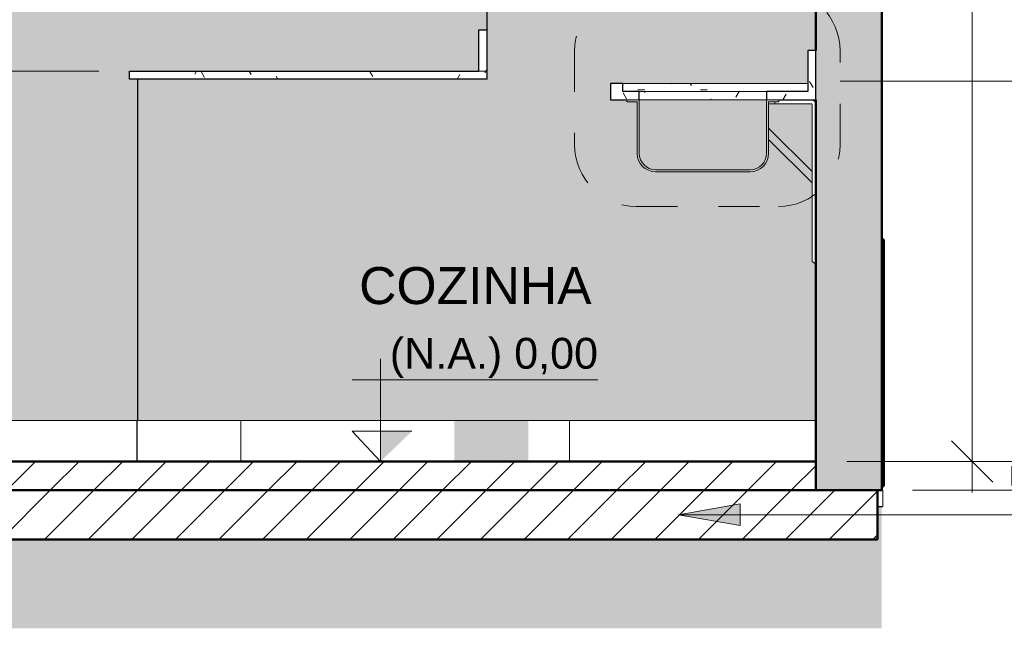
# Model space of a CAD drawing. Header units: metres. Extents: x 9.7 to 43.6, y -0.5 to 5.6.
# Tile 47 of 154: x 16.1 to 18.5, y -0.4 to 1.1. Entities that reach past the tile are written whole.
import ezdxf

# ---------------------------------------------------------------- set-up
doc = ezdxf.new("R2010")
doc.units = ezdxf.units.M
doc.linetypes.add('Traço', pattern=[0.00635, 0.003175, -0.003175])
doc.linetypes.add('Traço ponto ponto', pattern=[0.020637, 0.00635, -0.004763, 0, -0.004763, 0, -0.004763])
for name, color, linetype, lineweight in [('A-ANNO-DIMS', 7, 'Continuous', 9), ('A-ANNO-DIMS-50', 7, 'Continuous', 9), ('A-ANNO-SYMB', 7, 'Continuous', 9), ('A-DETL-GENF', 7, 'Continuous', 5), ('A-FLOR', 7, 'Continuous', 5), ('A-FLOR-PATT', 7, 'Continuous', 5), ('A-WALL', 7, 'Continuous', 5), ('A-WALL-PATT', 7, 'Continuous', 5), ('C-TOPO', 7, 'Continuous', 5), ('G-ANNO-DIMS', 7, 'Continuous', 9), ('G-ANNO-TEXT', 7, 'Continuous', 9), ('I-WALL', 7, 'Continuous', 5), ('Q-CASE', 7, 'Continuous', 5), ('Q-SPCQ', 7, 'Continuous', 5)]:
    doc.layers.add(name, color=color, linetype=linetype, lineweight=lineweight)
doc.layers.add('A-DETL', color=7, linetype='Continuous', lineweight=5, true_color=0x00a600)
doc.styles.add('Arial', font='arial.ttf', dxfattribs={"height": 0.075})
doc.styles.add('Arial_1', font='arial.ttf', dxfattribs={"height": 0.09})
doc.dimstyles.new('Com_linha__ref__contínua__-_Cor_Vermelha_Arial_1_5mm', dxfattribs={"dimscale": 0.3048, "dimtxt": 0.076519, "dimasz": 0.328084, "dimexe": 0.246063, "dimexo": 0.246063, "dimgap": 0.024606, "dimtad": 1, "dimrnd": 0.01, "dimzin": 0, "dimdsep": 46, "dimtxsty": 'Arial', "dimblk1": 'OBLIQUE', "dimblk2": 'OBLIQUE', "dimsah": 1, "dimcen": 0.09, "dimdle": 0.246063, "dimazin": 0, "dimtfac": 1, "dimtdec": 4, "dimtix": 1, "dimtmove": 0, "dimatfit": 3, "dimfxl": 1, "dimtvp": 1, "dimtolj": 1, "dimtzin": 0, "dimarcsym": 2})
doc.dimstyles.new('Com_linha__ref__contínua__-_Cor_Vermelha_Arial_1_5mm_1', dxfattribs={"dimscale": 0.3048, "dimtxt": 0.076519, "dimasz": 0.328084, "dimexe": 0.246063, "dimexo": 0.246063, "dimgap": 0.024606, "dimtad": 1, "dimrnd": 0.01, "dimzin": 0, "dimdsep": 46, "dimtxsty": 'Arial', "dimblk1": 'OBLIQUE', "dimblk2": 'OBLIQUE', "dimsah": 1, "dimcen": 0.09, "dimdle": 0.246063, "dimazin": 0, "dimtfac": 1, "dimtdec": 4, "dimtix": 1, "dimtmove": 2, "dimatfit": 3, "dimfxl": 1, "dimtvp": 1, "dimtolj": 1, "dimtzin": 0, "dimarcsym": 2})
doc.dimstyles.new('Com_linha__ref__contínua__-_Cor_Vermelha_Arial_1_5mm_2', dxfattribs={"dimscale": 0.3048, "dimtxt": 0.076519, "dimasz": 0.328084, "dimexe": 0.246063, "dimexo": 0.246063, "dimgap": 0.024606, "dimtad": 1, "dimdec": 1, "dimlfac": 100, "dimrnd": 0.1, "dimdsep": 46, "dimtxsty": 'Arial', "dimblk1": 'OBLIQUE', "dimblk2": 'OBLIQUE', "dimsah": 1, "dimcen": 0.09, "dimdle": 0.246063, "dimazin": 0, "dimtfac": 1, "dimtdec": 4, "dimtix": 1, "dimtmove": 0, "dimatfit": 3, "dimfxl": 1, "dimtvp": 1, "dimtolj": 1, "dimtzin": 0, "dimarcsym": 2})
pattern_1 = [(45, (13.933, 2.53), (-0.053033, 0.053033), [])]
pattern_2 = [(0, (13.933, 2.53), (0.2032, 0.0508), [0.01676, -0.13564, 0.01676, -0.13564, -0.8128]), (0, (13.933, 2.53), (0.2032, 0.0508), [-0.3048, 0.01676, -0.28804, 0.01676, -0.13564, -0.3556]), (0, (13.933, 2.53), (0.2032, 0.0508), [-0.762, 0.01676, -0.08484, 0.01676, -0.23724]), (120, (14.009, 2.555), (-0.1455941, 0.15057636), [0.01676, -0.13564, 0.01676, -0.13564, -0.8128]), (120, (14.009, 2.555), (-0.1455941, 0.15057636), [-0.3048, 0.01676, -0.28804, 0.01676, -0.13564, -0.3556]), (120, (14.009, 2.555), (-0.1455941, 0.15057636), [-0.762, 0.01676, -0.08484, 0.01676, -0.23724]), (240, (14.034, 2.657), (-0.0576059, -0.20137636), [0.01676, -0.13564, 0.01676, -0.13564, -0.8128]), (240, (14.034, 2.657), (-0.0576059, -0.20137636), [-0.3048, 0.01676, -0.28804, 0.01676, -0.13564, -0.3556]), (240, (14.034, 2.657), (-0.0576059, -0.20137636), [-0.762, 0.01676, -0.08484, 0.01676, -0.23724])]

# ---------------------------------------------------------------- blocks, each defined once
blk = doc.blocks.new('TAMPO DO ABRIGO GLP EM GRANITO CINZA ANDORINHA - TAMPO DO ABRIGO GLP EM GRANITO CINZA ANDORINHA-1861549-A')
at = {"layer": 'Q-CASE', "true_color": 0xa7a7a7}
h = blk.add_hatch(dxfattribs=at)
h.set_pattern_fill('FP_2', color=253, style=0, pattern_type=2)
h.set_pattern_definition(pattern_2)
h.paths.add_polyline_path([(17.259, 0.95), (17.275, 0.95), (17.275, 1.05), (17.255, 1.05), (17.255, 0.95)])
h = blk.add_hatch(dxfattribs=at)
h.set_pattern_fill('FP_2', color=253, style=0, pattern_type=2)
h.set_pattern_definition(pattern_2)
h.paths.add_polyline_path([(17.275, 0.93), (17.275, 0.95), (16.405, 0.95), (16.405, 0.93), (17.2528, 0.93)])
at = {"layer": 'Q-CASE'}
for p, q in [((17.255, 1.05), (17.275, 1.05)), ((17.255, 0.95), (17.255, 1.05)), ((17.275, 0.95), (17.275, 1.05)), ((16.405, 0.95), (17.275, 0.95)), ((16.405, 0.93), (16.405, 0.95)), ((17.275, 0.93), (17.275, 0.95)), ((17.275, 0.93), (16.405, 0.93))]:
    blk.add_line(p, q, dxfattribs=at)
blk = doc.blocks.new('FP_126-A')
at = {"layer": 'Q-CASE', "color": 253, "true_color": 0xa7a7a7}
for p, q in [((17.6586, 0.9), (17.659, 0.8988)), ((17.659, 0.8988), (17.6594, 0.8977))]:
    blk.add_line(p, q, dxfattribs=at)
blk = doc.blocks.new('Tampo de Bancada com Cuba - Granilite 50cm-2857465-A')
at = {"layer": 'Q-CASE', "true_color": 0xa7a7a7}
h = blk.add_hatch(dxfattribs=at)
h.set_pattern_fill('FP_2', color=253, style=0, pattern_type=2)
h.set_pattern_definition(pattern_2)
h.paths.add_polyline_path([(17.914, 0.9), (18.055, 0.9), (18.055, 0.92), (17.605, 0.92), (17.605, 0.9), (17.9042, 0.9)])
h = blk.add_hatch(dxfattribs=at)
h.set_pattern_fill('FP_2', color=253, style=0, pattern_type=2)
h.set_pattern_definition(pattern_2)
h.paths.add_polyline_path([(17.8859, 0.88), (17.9042, 0.88), (17.9042, 0.9), (17.6958, 0.9), (17.6958, 0.88), (17.8728, 0.88)])
at = {"layer": 'Q-CASE', "true_color": 0x808080}
h = blk.add_hatch(dxfattribs=at)
h.set_pattern_fill('FP_13', color=8, style=0, pattern_type=2)
h.set_pattern_definition([(45, (13.933, 2.53), (-0.106066, 0.106066), []), (135, (13.933, 2.53), (-0.106066, -0.106066), [])])
h.paths.add_polyline_path([(17.975, 0.8705), (17.975, 0.875), (17.96, 0.875), (17.96, 0.8705), (17.965, 0.8705)])
at = {"layer": 'Q-CASE'}
for p, q in [((17.605, 0.92), (18.055, 0.92)), ((17.645, 0.9), (17.6958, 0.9)), ((17.6958, 0.9), (17.9042, 0.9)), ((17.9042, 0.9), (17.955, 0.9))]:
    blk.add_line(p, q, dxfattribs=at)
at = {"layer": 'Q-CASE', "color": 9, "linetype": 'Traço ponto ponto', "true_color": 0xc0c0c0}
blk.add_line((17.975, 0.8705), (17.975, 0.875), dxfattribs=at)
at = {"layer": 'Q-CASE'}
blk.add_blockref('FP_126-A', (0, 0), dxfattribs=at)
blk = doc.blocks.new('MAO FRANCESA_1 - MAO FRANCESA_1-2703100-A')
at = {"layer": 'Q-SPCQ'}
for p, q in [((18.0089, 0.8705), (18.0639, 0.8705)), ((18.0655, 0.8688), (18.0655, 0.706)), ((18.0655, 0.6778), (18.0655, 0.4867)), ((18.0655, 0.4867), (18.075, 0.48))]:
    blk.add_line(p, q, dxfattribs=at)
for centre, radius in [((18.0639, 0.8688), 0.00164), ((18.0642, 0.8691), 0.0109)]:
    blk.add_arc(centre, radius, 0, 90, dxfattribs=at)
blk = doc.blocks.new('Elevações de ponto - Cota de elevação - corte _N_O e N_A_-1979376-A')
at = {"layer": 'G-ANNO-DIMS'}
blk.add_hatch(color=256, dxfattribs=at).paths.add_polyline_path([(11.936, 0.0536), (11.8595, -0.02), (11.8595, 0.0536)])
for p, q in [((11.8595, -0.02), (11.8595, 0.23)), ((11.7909, 0.1786), (12.3887, 0.1786)), ((11.8595, -0.02), (11.7909, 0.0536)), ((11.7909, 0.0536), (11.936, 0.0536)), ((11.8595, 0.0536), (11.7909, 0.0536)), ((11.7909, 0.0536), (11.8595, -0.02)), ((11.8595, -0.02), (11.8595, 0.0536))]:
    blk.add_line(p, q, dxfattribs=at)
blk = doc.blocks.new('DIMBLOCK14-A')
at = {"layer": 'A-ANNO-DIMS-50', "color": 242, "true_color": 0xbd2b2e, "transparency": 16777216}
for p, q in [((16.048, 0.95), (15.998, 1)), ((16.048, 0.95), (15.973, 0.95)), ((16.048, -0.075), (16.048, 0.95)), ((16.048, 0.95), (16.098, 0.9)), ((16.048, 0.95), (16.33, 0.95)), ((16.048, 0), (15.998, 0.05)), ((16.048, 0), (15.973, 0)), ((16.048, 0), (16.098, -0.05)), ((16.048, 0), (16.348, 0))]:
    blk.add_line(p, q, dxfattribs=at)
at = {"layer": 'A-ANNO-DIMS-50', "color": 0, "transparency": 16777216, "insert": (15.9432, 0.3738), "char_height": 0.075, "width": 0.242979, "attachment_point": 1, "rotation": 90, "line_spacing_factor": 0.941778, "style": 'Arial'}
blk.add_mtext('0,95', dxfattribs=at)
blk = doc.blocks.new('_Oblique')
at = {"color": 0, "linetype": 'ByBlock', "lineweight": -2}
blk.add_line((-0.5, -0.5), (0.5, 0.5), dxfattribs=at)
blk = doc.blocks.new('DIMBLOCK15-A')
at = {"layer": 'A-ANNO-DIMS-50', "color": 242, "true_color": 0xbd2b2e, "transparency": 16777216}
for p, q in [((16.048, 0.95), (16.048, 2.605)), ((16.048, 2.53), (15.998, 2.58)), ((16.048, 2.53), (15.973, 2.53)), ((16.048, 2.53), (16.098, 2.48)), ((16.048, 2.53), (16.0523, 2.53)), ((16.048, 0.95), (15.998, 1)), ((16.048, 0.95), (15.973, 0.95)), ((16.048, 0.95), (16.098, 0.9)), ((16.048, 0.95), (16.33, 0.95))]:
    blk.add_line(p, q, dxfattribs=at)
at = {"layer": 'A-ANNO-DIMS-50', "color": 0, "transparency": 16777216, "insert": (15.9432, 1.6388), "char_height": 0.075, "width": 0.242979, "attachment_point": 1, "rotation": 90, "line_spacing_factor": 0.941778, "style": 'Arial'}
blk.add_mtext('1,58', dxfattribs=at)
blk = doc.blocks.new('DIMBLOCK19-A')
at = {"layer": 'A-ANNO-DIMS-50', "color": 242, "true_color": 0xbd2b2e, "transparency": 16777216}
for p, q in [((18.4551, 3.65), (18.4051, 3.7)), ((18.4551, 3.65), (18.31, 3.65)), ((18.4551, -0.075), (18.4551, 3.65)), ((18.4551, 3.65), (18.5051, 3.6)), ((18.4551, 3.65), (18.5301, 3.65)), ((18.4551, 0), (18.4051, 0.05)), ((18.4551, 0), (18.15, 0)), ((18.4551, 0), (18.5051, -0.05)), ((18.4551, 0), (18.5301, 0))]:
    blk.add_line(p, q, dxfattribs=at)
at = {"layer": 'A-ANNO-DIMS-50', "color": 0, "transparency": 16777216, "insert": (18.3502, 1.7238), "char_height": 0.075, "width": 0.242979, "attachment_point": 1, "rotation": 90, "line_spacing_factor": 0.941778, "style": 'Arial'}
blk.add_mtext('3,65', dxfattribs=at)
blk = doc.blocks.new('DIMBLOCK21-A')
at = {"layer": 'A-ANNO-DIMS-50', "color": 242, "true_color": 0xbd2b2e, "transparency": 16777216}
for p, q in [((18.6551, -0.075), (18.6551, 4.325)), ((18.6551, 4.25), (18.6051, 4.3)), ((18.6551, 4.25), (18.31, 4.25)), ((18.6551, 4.25), (18.7051, 4.2)), ((18.6551, 4.25), (18.7301, 4.25)), ((18.6551, 0), (18.6051, 0.05)), ((18.6551, 0), (18.15, 0)), ((18.6551, 0), (18.7051, -0.05)), ((18.6551, 0), (18.7301, 0))]:
    blk.add_line(p, q, dxfattribs=at)
at = {"layer": 'A-ANNO-DIMS-50', "color": 0, "transparency": 16777216, "insert": (18.5502, 2.1469), "char_height": 0.075, "width": 0.242979, "attachment_point": 1, "rotation": 90, "line_spacing_factor": 0.941778, "style": 'Arial'}
blk.add_mtext('4,25', dxfattribs=at)
blk = doc.blocks.new('DIMBLOCK24-A')
at = {"layer": 'A-ANNO-DIMS-50', "color": 242, "true_color": 0xbd2b2e, "transparency": 16777216}
for p, q in [((18.6551, -0.145), (18.6551, 0.075)), ((18.6551, 0), (18.6051, 0.05)), ((18.6551, 0), (18.15, 0)), ((18.6551, 0), (18.7051, -0.05)), ((18.6551, 0), (18.7301, 0)), ((18.6551, -0.07), (18.6051, -0.02)), ((18.6551, -0.07), (18.31, -0.07)), ((18.6551, -0.07), (18.7051, -0.12)), ((18.6551, -0.07), (18.7301, -0.07))]:
    blk.add_line(p, q, dxfattribs=at)
at = {"layer": 'A-ANNO-DIMS-50', "color": 0, "transparency": 16777216, "insert": (18.5502, -0.0638), "char_height": 0.075, "width": 0.069221, "attachment_point": 1, "rotation": 90, "line_spacing_factor": 0.941778, "style": 'Arial'}
blk.add_mtext('7', dxfattribs=at)

msp = doc.modelspace()

# ---------------------------------------------------------------- hatches: boundary and pattern name
at = {"layer": 'A-DETL-GENF', "true_color": 0xa7a7a7}
h = msp.add_hatch(dxfattribs=at)
h.set_pattern_fill('FP_2', color=253, style=0, pattern_type=2)
h.set_pattern_definition(pattern_2)
h.paths.add_polyline_path([(17.615, 0.88), (17.645, 0.88), (17.645, 0.9), (17.605, 0.9), (17.605, 0.92), (17.575, 0.92), (17.575, 0.88), (17.595, 0.88)])
h.paths.add_polyline_path([(18.0655, 0.88), (18.075, 0.88), (18.075, 1), (18.055, 1), (18.055, 0.9), (17.955, 0.9), (17.955, 0.88), (18.0642, 0.88)])
at = {"layer": 'A-DETL-GENF', "true_color": 0xf4eccd}
h = msp.add_hatch(color=254, dxfattribs=at)
h.paths.add_polyline_path([(17.876, 0.6345), (18.0089, 0.6345), (18.0089, 0.7344), (17.96, 0.7832), (17.96, 0.75), (17.9585, 0.7384), (17.9534, 0.7268), (17.9469, 0.7182), (17.9375, 0.711), (17.9254, 0.7064), (17.915, 0.705), (17.685, 0.705), (17.6734, 0.7065), (17.6621, 0.7114), (17.6532, 0.7182), (17.6461, 0.7275), (17.6414, 0.7396), (17.64, 0.75), (17.64, 0.875), (17.615, 0.875), (17.615, 0.88), (17.575, 0.88), (17.575, 0.6345), (17.8661, 0.6345)])
h.paths.add_polyline_path([(18.0089, 0.7626), (18.0089, 0.8705), (17.96, 0.87), (17.96, 0.8115), (17.9778, 0.7938)])
at = {"layer": 'A-DETL-GENF', "true_color": 0x808080}
msp.add_hatch(color=8, dxfattribs=at).paths.add_polyline_path([(17.915, 0.705), (17.9267, 0.7065), (17.9375, 0.711), (17.9472, 0.7186), (17.954, 0.7275), (17.9587, 0.7396), (17.96, 0.75), (17.96, 0.875), (17.985, 0.875), (17.985, 0.88), (17.955, 0.88), (17.955, 0.75), (17.9537, 0.7396), (17.9497, 0.73), (17.9433, 0.7217), (17.935, 0.7154), (17.9254, 0.7114), (17.915, 0.71), (17.685, 0.71), (17.6734, 0.7119), (17.665, 0.7154), (17.6568, 0.7217), (17.6504, 0.73), (17.6464, 0.7396), (17.645, 0.75), (17.645, 0.88), (17.615, 0.88), (17.615, 0.875), (17.64, 0.875), (17.64, 0.75), (17.6416, 0.7384), (17.6466, 0.7268), (17.6537, 0.7178), (17.6625, 0.711), (17.6734, 0.7065), (17.685, 0.705), (17.9139, 0.705)])
at = {"layer": 'A-DETL-GENF', "true_color": 0xebebeb}
msp.add_hatch(color=7, dxfattribs=at).paths.add_polyline_path([(17.6928, 0.71), (17.915, 0.71), (17.9267, 0.7119), (17.935, 0.7154), (17.9433, 0.7217), (17.9497, 0.73), (17.9537, 0.7396), (17.955, 0.75), (17.955, 0.88), (17.645, 0.88), (17.645, 0.75), (17.6469, 0.7384), (17.6504, 0.73), (17.6568, 0.7217), (17.665, 0.7154), (17.6747, 0.7114), (17.685, 0.71)])
at = {"layer": 'A-DETL-GENF', "true_color": 0xffffff}
for points in [[(18.0655, 0.6778), (18.0655, 0.706), (17.96, 0.8115), (17.96, 0.7832), (18.0441, 0.6992)], [(17.275, 0), (17.375, 0), (17.375, 0.1), (17.195, 0.1), (17.195, 0), (17.2528, 0)]]:
    msp.add_hatch(color=7, dxfattribs=at).paths.add_polyline_path(points)
at = {"layer": 'A-FLOR-PATT', "true_color": 0x808080}
h = msp.add_hatch(dxfattribs=at)
h.set_pattern_fill('FP_1', color=8, style=0, pattern_type=2)
h.set_pattern_definition(pattern_1)
h.paths.add_polyline_path([(15.9868, -0.07), (18.075, -0.07), (18.075, 0), (14.275, 0), (14.275, -0.07), (15.475, -0.07)])
h = msp.add_hatch(dxfattribs=at)
h.set_pattern_fill('FP_1', color=8, style=0, pattern_type=2)
h.set_pattern_definition(pattern_1)
h.paths.add_polyline_path([(17.8859, -0.19), (18.225, -0.19), (18.225, -0.07), (11.245, -0.07), (11.245, -0.19), (17.2528, -0.19)])
at = {"layer": 'A-WALL-PATT', "true_color": 0x787878}
h = msp.add_hatch(dxfattribs=at)
h.set_pattern_fill('FP_14', color=8, style=0, pattern_type=2)
h.set_pattern_definition([(0, (17.875, 0), (0, 0.6), []), (90, (17.875, 0), (-0.6, 4e-17), [])])
h.paths.add_polyline_path([(15.5887, 0), (16.423, 0), (16.423, 0.1), (15.477, 0.1), (15.477, 0), (15.5169, 0)])
h = msp.add_hatch(dxfattribs=at)
h.set_pattern_fill('FP_15', color=8, style=0, pattern_type=2)
h.set_pattern_definition([(0, (17.275, 0), (0, 0.6), []), (90, (17.275, 0), (-0.6, 4e-17), [])])
h.paths.add_polyline_path([(16.423, 0), (17.195, 0), (17.195, 0.1), (16.423, 0.1)])
h = msp.add_hatch(dxfattribs=at)
h.set_pattern_fill('FP_16', color=8, style=0, pattern_type=2)
h.set_pattern_definition([(0, (18.675, 0), (0, 0.6), []), (90, (18.675, 0), (-0.6, 4e-17), [])])
h.paths.add_polyline_path([(17.375, 0), (18.075, 0), (18.075, 0.1), (17.375, 0.1)])
at = {"layer": 'A-WALL-PATT', "true_color": 0xa2a2a2}
h = msp.add_hatch(dxfattribs=at)
h.set_pattern_fill('FP_5', color=253, style=0, pattern_type=2)
h.set_pattern_definition([(50, (13.933, 2.53), (0.364365, -0.031877), [0.0381, -0.4191]), (355, (13.933, 2.53), (-0.070485, 0.382117), [0.03048, -0.33528]), (100.451, (13.963, 2.527), (0.293886, 0.35023), [0.03238, -0.35618]), (46.184, (13.933, 2.632), (0.54216, -0.084084), [0.05715, -0.62865]), (96.636, (13.978, 2.625), (0.474805, 0.494854), [0.04857, -0.53427]), (351.184, (13.933, 2.632), (0.47481, 0.494846), [0.04572, -0.50292]), (21, (13.984, 2.606), (0.303226, -0.204528), [0.0381, -0.4191]), (326, (13.984, 2.606), (0.123607, 0.36838), [0.03048, -0.33528]), (71.451, (14.009, 2.589), (0.426833, 0.16384), [0.03238, -0.35618]), (37.5, (13.933, 2.53), (0.0061807, 0.1691082), [0.01676, -0.31445, 0.01676, -0.3236, -0.33655]), (37.5, (13.933, 2.53), (0.0061807, 0.1691082), [-0.67158, 0.01676, -0.31979]), (7.5, (13.933, 2.53), (0.1336414, 0.200358), [0.01676, -0.17729, 0.01676, -0.30683, -0.12827]), (7.5, (13.933, 2.53), (0.1336414, 0.200358), [-0.51765, 0.01676, -0.11151]), (327.5, (13.819, 2.53), (0.2711816, -0.0114606), [0.01676, -0.11024, 0.01676, -0.37948, -0.52578]), (327.5, (13.819, 2.53), (0.2711816, -0.0114606), [-0.52324, 0.01676, -0.50902]), (317.5, (13.769, 2.53), (0.296258, 0.050851), [0.01676, -0.14834, 0.01676, -0.24638, -0.37338]), (317.5, (13.769, 2.53), (0.296258, 0.050851), [-0.42824, 0.01676, -0.35662])])
h.paths.add_polyline_path([(18.235, -0.11), (18.2375, -0.11), (18.2375, -0.07), (18.225, -0.07), (18.225, -0.11)])
at = {"layer": 'C-TOPO', "true_color": 0xd2e2c2}
msp.add_hatch(color=254, dxfattribs=at).paths.add_polyline_path([(17.8859, -0.4057), (18.235, -0.4057), (18.235, -0.1101), (18.225, -0.1101), (18.225, -0.19), (11.245, -0.19), (11.245, -0.1101), (9.6564, -0.1101), (9.6564, -0.4057), (17.2528, -0.4057)])
at = {"layer": 'G-ANNO-TEXT'}
msp.add_hatch(color=256, dxfattribs=at).paths.add_polyline_path([(17.7403, -0.1295), (17.8903, -0.1559), (17.8903, -0.103)])
at = {"layer": 'I-WALL', "true_color": 0xf4eccd}
for points in [[(15.477, 0.1), (16.425, 0.1), (16.425, 0.93), (16.405, 0.93), (16.405, 0.95), (17.255, 0.95), (17.255, 1.05), (17.275, 1.05), (17.275, 1.1), (16.175, 1.1), (16.175, 2.1), (17.275, 2.1), (17.275, 2.53), (15.475, 2.53), (15.475, 0.1)], [(16.585, 0.1), (16.585, 0.93), (16.425, 0.93), (16.425, 0.1)], [(17.2528, 0.1), (17.275, 0.1), (17.275, 0.93), (16.585, 0.93), (16.585, 0.1), (17.195, 0.1)]]:
    msp.add_hatch(color=254, dxfattribs=at).paths.add_polyline_path(points)
h = msp.add_hatch(color=254, dxfattribs=at)
h.paths.add_polyline_path([(17.275, 0.1), (18.075, 0.1), (18.075, 0.48), (18.0655, 0.4867), (18.0655, 0.6778), (18.0089, 0.7344), (18.0089, 0.6345), (17.575, 0.6345), (17.575, 0.92), (18.055, 0.92), (18.055, 1), (18.075, 1), (18.075, 2.53), (17.275, 2.53), (17.275, 0.1605)])
h.paths.add_polyline_path([(18.0655, 0.706), (18.065, 0.87), (18.0639, 0.8705), (18.0089, 0.8705), (18.0089, 0.7626), (18.0448, 0.7268)])
h.paths.add_polyline_path([(18.075, 0.8691), (18.0747, 0.88), (18.067, 0.8796), (18.0696, 0.8785), (18.0719, 0.8768), (18.0736, 0.8746), (18.0747, 0.8719), (18.075, 0.8693)])
at = {"layer": 'I-WALL', "true_color": 0x7f7f7f}
for points in [[(18.075, -0.07), (18.235, -0.07), (18.235, 1.5), (18.075, 1.5), (18.075, -0.06)], [(18.24, -0.06), (18.24, 0.54), (18.235, 0.54), (18.235, -0.06)]]:
    msp.add_hatch(color=8, dxfattribs=at).paths.add_polyline_path(points)

# ---------------------------------------------------------------- linework, layer by layer
at = {"layer": 'A-ANNO-SYMB', "linetype": 'Traço'}
for p, q in [((17.4878, 0.9994), (17.4878, 0.7706)), ((18.1337, 0.7706), (18.1337, 0.9994)), ((17.6378, 0.6206), (17.9837, 0.6206))]:
    msp.add_line(p, q, dxfattribs=at)
at = {"layer": 'A-ANNO-SYMB'}
msp.add_line((18.1337, 0.9255), (19.36, 0.9255), dxfattribs=at)
at = {"layer": 'A-ANNO-SYMB', "linetype": 'Traço'}
for centre, start, end in [((17.6378, 0.9994), 90, 180), ((17.9837, 0.9994), 0, 90), ((17.6378, 0.7706), 180, 270), ((17.9837, 0.7706), 270, 0)]:
    msp.add_arc(centre, 0.15, start, end, dxfattribs=at)
at = {"layer": 'A-DETL', "color": 7, "lineweight": 25}
for p, q in [((17.275, 0.93), (17.275, 2.53)), ((17.255, 0.95), (17.255, 1.05)), ((17.255, 1.05), (17.275, 1.05)), ((18.075, 1), (18.055, 1)), ((18.055, 1), (18.055, 0.9)), ((18.075, 0.88), (18.075, 1)), ((16.405, 0.93), (16.405, 0.95)), ((16.405, 0.95), (17.255, 0.95)), ((17.275, 0.93), (16.405, 0.93)), ((16.425, 0.1), (16.425, 0.93)), ((17.605, 0.92), (17.575, 0.92)), ((17.575, 0.92), (17.575, 0.88)), ((17.605, 0.9), (17.605, 0.92)), ((17.645, 0.9), (17.605, 0.9)), ((17.645, 0.88), (17.645, 0.9)), ((17.955, 0.9), (17.955, 0.88)), ((18.055, 0.9), (17.955, 0.9)), ((17.575, 0.88), (17.615, 0.88)), ((17.985, 0.88), (18.075, 0.88)), ((16.423, 0), (16.423, 0.1)), ((16.423, 0.1), (16.425, 0.1))]:
    msp.add_line(p, q, dxfattribs=at)
at = {"layer": 'A-DETL', "color": 7, "lineweight": 15}
for p, q in [((17.645, 0.88), (17.615, 0.88)), ((17.615, 0.88), (17.615, 0.875)), ((17.615, 0.875), (17.64, 0.875)), ((17.64, 0.875), (17.64, 0.75)), ((17.645, 0.75), (17.645, 0.88)), ((17.985, 0.88), (17.955, 0.88)), ((17.955, 0.88), (17.955, 0.75)), ((17.96, 0.75), (17.96, 0.875)), ((17.96, 0.875), (17.985, 0.875)), ((17.985, 0.875), (17.985, 0.88)), ((17.915, 0.71), (17.685, 0.71)), ((17.685, 0.705), (17.915, 0.705))]:
    msp.add_line(p, q, dxfattribs=at)
at = {"layer": 'A-DETL', "color": 7}
for p, q in [((17.955, 0.88), (17.645, 0.88)), ((18.0089, 0.8705), (17.96, 0.8705)), ((18.0655, 0.706), (17.96, 0.8115)), ((17.96, 0.7832), (18.0655, 0.6778)), ((18.0655, 0.6778), (18.0655, 0.706)), ((17.375, 0.1), (17.195, 0.1))]:
    msp.add_line(p, q, dxfattribs=at)
at = {"layer": 'A-DETL', "color": 7, "lineweight": 50}
msp.add_line((17.195, 0), (17.375, 0), dxfattribs=at)
at = {"layer": 'A-DETL', "color": 7, "lineweight": 15}
for centre, radius, start, end in [((17.685, 0.75), 0.045, 180, 270), ((17.685, 0.75), 0.04, 180, 270), ((17.915, 0.75), 0.045, 270, 360), ((17.915, 0.75), 0.04, 270, 0)]:
    msp.add_arc(centre, radius, start, end, dxfattribs=at)
at = {"layer": 'A-FLOR', "lineweight": 50}
for p, q in [((17.195, 0), (14.275, 0)), ((18.075, 0), (17.375, 0)), ((18.075, -0.07), (18.075, 0)), ((18.075, -0.07), (11.395, -0.07)), ((18.225, -0.19), (18.225, -0.07)), ((11.245, -0.19), (18.225, -0.19))]:
    msp.add_line(p, q, dxfattribs=at)
at = {"layer": 'A-WALL'}
for p, q in [((17.195, 0.1), (15.265, 0.1)), ((16.423, 0.1), (16.423, 0)), ((18.075, 0.1), (17.375, 0.1))]:
    msp.add_line(p, q, dxfattribs=at)
at = {"layer": 'C-TOPO', "lineweight": 25}
msp.add_line((18.235, -0.1101), (18.225, -0.1101), dxfattribs=at)
at = {"layer": 'C-TOPO'}
msp.add_line((18.235, -0.1101), (18.225, -0.1101), dxfattribs=at)
at = {"layer": 'G-ANNO-TEXT'}
for p, q in [((17.8903, -0.103), (17.7403, -0.1295)), ((17.8903, -0.1559), (17.8903, -0.103)), ((17.7403, -0.1295), (17.8903, -0.1559)), ((17.7403, -0.1295), (19.0782, -0.1295))]:
    msp.add_line(p, q, dxfattribs=at)
at = {"layer": 'I-WALL', "lineweight": 50}
for p, q in [((18.235, -0.07), (18.235, 3.65)), ((18.075, 2.65), (18.075, 1)), ((18.075, 0.88), (18.075, 0)), ((18.24, 0.54), (18.235, 0.54)), ((18.24, -0.06), (18.24, 0.54)), ((18.075, -0.07), (18.235, -0.07)), ((18.235, -0.06), (18.24, -0.06))]:
    msp.add_line(p, q, dxfattribs=at)
at = {"layer": 'I-WALL'}
for p, q in [((17.275, 2.53), (17.275, 0.95)), ((16.425, 0.1), (16.425, 0.93)), ((18.2375, -0.07), (18.235, -0.07)), ((18.2375, -0.11), (18.2375, -0.07)), ((18.225, -0.11), (18.2375, -0.11))]:
    msp.add_line(p, q, dxfattribs=at)

# ---------------------------------------------------------------- block references
at = {"layer": 'G-ANNO-DIMS'}
msp.add_blockref('Elevações de ponto - Cota de elevação - corte _N_O e N_A_-1979376-A', (5.1558, 0.02), dxfattribs=at)
at = {"layer": 'Q-CASE'}
for name in ['TAMPO DO ABRIGO GLP EM GRANITO CINZA ANDORINHA - TAMPO DO ABRIGO GLP EM GRANITO CINZA ANDORINHA-1861549-A', 'Tampo de Bancada com Cuba - Granilite 50cm-2857465-A']:
    msp.add_blockref(name, (0, 0), dxfattribs=at)
at = {"layer": 'Q-SPCQ'}
msp.add_blockref('MAO FRANCESA_1 - MAO FRANCESA_1-2703100-A', (0, 0), dxfattribs=at)

# ---------------------------------------------------------------- texts
at = {"layer": 'G-ANNO-DIMS', "lineweight": 18, "insert": (17.0382, 0.3009), "char_height": 0.075, "width": 0.605101, "attachment_point": 1, "line_spacing_factor": 0.941778, "style": 'Arial'}
msp.add_mtext('(N.A.) 0,00', dxfattribs=at)
at = {"layer": 'G-ANNO-TEXT', "insert": (16.9635, 0.4731), "char_height": 0.09, "width": 0.669409, "attachment_point": 1, "style": 'Arial_1'}
msp.add_mtext('COZINHA', dxfattribs=at)

# ---------------------------------------------------------------- dimensions: what is measured, and where the dimension line sits
at = {"layer": 'A-ANNO-DIMS', "color": 242, "true_color": 0xbd2b2e}
dim = msp.add_linear_dim(base=(18.6551, 4.25), p1=(18.075, 0), p2=(18.235, 4.25), angle=90, dimstyle='Com_linha__ref__contínua__-_Cor_Vermelha_Arial_1_5mm_1', override={"dimpost": '<>', "dimfxl": 4.253011}, dxfattribs=at)
dim.commit()
dim.dimension.update_dxf_attribs({"geometry": 'DIMBLOCK21-A', "text_midpoint": (18.6002, 2.2684), "dimtype": 160, "text_rotation": 90})
for base, p1, p2, dimstyle, override, picture, middle in [((18.4551, 3.65), (18.075, 0), (18.235, 3.65), 'Com_linha__ref__contínua__-_Cor_Vermelha_Arial_1_5mm', {"dimpost": '<>', "dimfxl": 3.653505}, 'DIMBLOCK19-A', (18.4092, 1.825)), ((16.048, 2.53), (16.405, 0.95), (15.9773, 2.53), 'Com_linha__ref__contínua__-_Cor_Vermelha_Arial_1_5mm', {"dimpost": '<>', "dimfxl": 1.63686}, 'DIMBLOCK15-A', (16.0023, 1.74)), ((16.048, 0.95), (16.423, 0), (16.405, 0.95), 'Com_linha__ref__contínua__-_Cor_Vermelha_Arial_1_5mm', {"dimpost": '<>', "dimfxl": 0.950171}, 'DIMBLOCK14-A', (16.0023, 0.475)), ((18.6551, 0), (18.235, -0.07), (18.075, 0), 'Com_linha__ref__contínua__-_Cor_Vermelha_Arial_1_5mm_2', {"dimpost": '<>', "dimfxl": 0.174642}, 'DIMBLOCK24-A', (18.6101, -0.035))]:
    dim = msp.add_linear_dim(base=base, p1=p1, p2=p2, angle=90, dimstyle=dimstyle, override=override, dxfattribs=at)
    dim.commit()
    dim.dimension.update_dxf_attribs({"geometry": picture, "text_midpoint": middle})

doc.saveas('drawing.dxf')
